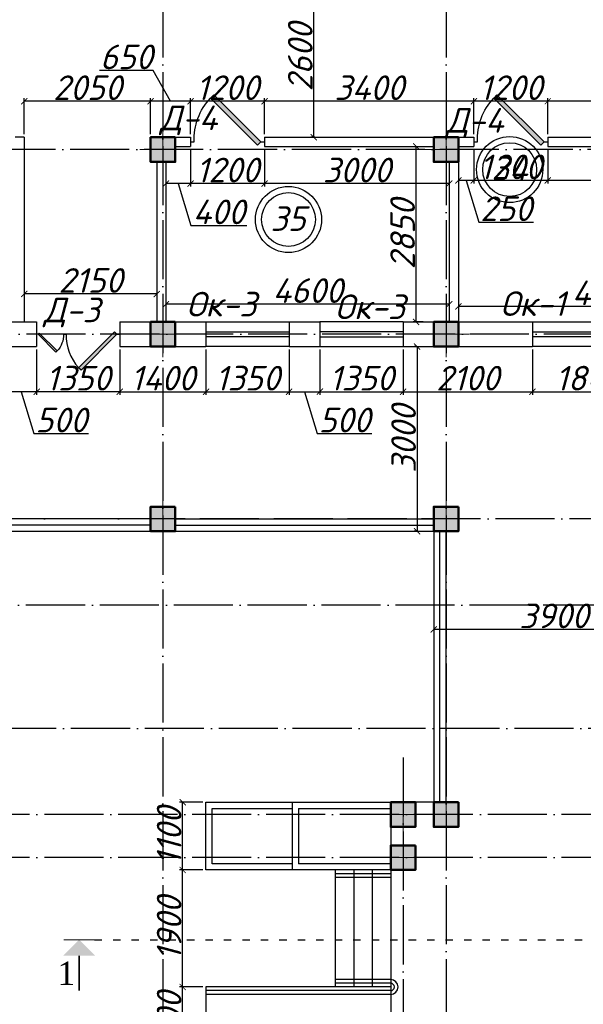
# Model space of a CAD drawing. Header units: millimetres. Extents: x 1112040 to 6903494, y -332921 to -150905.
# Tile 42 of 150: x 1511717 to 1520869, y -194403 to -178414. Entities that reach past the tile are written whole.
import ezdxf

# ---------------------------------------------------------------- set-up
doc = ezdxf.new("R2010")
doc.units = ezdxf.units.MM
doc.linetypes.add('ACAD_ISO03W100', pattern=[30, 12, -18])
doc.linetypes.add('ACAD_ISO04W100', pattern=[30, 24, -3, 0, -3])
for name, color, linetype in [('kolonn', 7, 'Continuous'), ('os', 253, 'Continuous'), ('razmer', 7, 'Continuous')]:
    doc.layers.add(name, color=color, linetype=linetype)
doc.styles.add('RomanS', font='times.ttf')
doc.styles.get("Standard").update_dxf_attribs({"font": 'isocpeui.ttf'})
doc.dimstyles.new('ISO-25', dxfattribs={"dimtxt": 400, "dimasz": 100, "dimexe": 50, "dimexo": 50, "dimgap": 20, "dimtad": 1, "dimdec": 0, "dimtxsty": 'Standard', "dimblk": 'ARCHTICK', "dimcen": 20, "dimclrd": 1, "dimclre": 1, "dimadec": 0, "dimazin": 0, "dimtfac": 1, "dimtdec": 0, "dimtmove": 0, "dimatfit": 3, "dimldrblk": 'ARCHTICK', "dimfxl": 1, "dimarcsym": 0})

# ---------------------------------------------------------------- blocks, each defined once
blk = doc.blocks.new('ghsdd')
at = {"ltscale": 50}
h = blk.add_hatch(color=256, dxfattribs=at)
h.paths.add_polyline_path([(0, 200), (-200, 200), (-200, 0), (0, 0)])
h.paths.add_polyline_path([(200, 0), (200, 200), (0, 200), (0, 0)])
h.paths.add_polyline_path([(0, 0), (-200, 0), (-200, -200), (0, -200)])
h.paths.add_polyline_path([(0, 0), (0, -200), (200, -200), (200, 0)])
at = {"lineweight": 0}
for p, q in [((0, -374), (0, 374)), ((-374, 0), (374, 0))]:
    blk.add_line(p, q, dxfattribs=at)
at = {"lineweight": 50, "ltscale": 50}
blk.add_lwpolyline([(200, 200), (200, -200), (-200, -200), (-200, 200), (200, 200)], dxfattribs=at)
blk = doc.blocks.new('jfgjhsdf')
blk.add_hatch(color=1).paths.add_polyline_path([(-593, 731), (-637, 687), (0, 50), (44, 94)])
at = {"color": 1}
for p, q in [((0, 1000), (0, 950)), ((0, 50), (0, 0))]:
    blk.add_line(p, q, dxfattribs=at)
blk.add_lwpolyline([(0, 50), (-637, 687), (-593, 731), (44, 94), (0, 50)], dxfattribs=at)
blk.add_arc((-33, 130), 821, 87.662, 132.9147, dxfattribs=at)
blk = doc.blocks.new('_ArchTick')
at = {"color": 0, "linetype": 'ByBlock', "const_width": 0.15}
blk.add_lwpolyline([(-0.5, -0.5), (0.5, 0.5)], dxfattribs=at)
blk = doc.blocks.new('*D2519')
at = {"layer": 'razmer', "color": 1, "lineweight": -2, "transparency": 16777216}
for p, q in [((1523692, -183070), (1518842, -183070)), ((1518842, -183071), (1518842, -183120)), ((1523692, -183071), (1523692, -183120))]:
    blk.add_line(p, q, dxfattribs=at)
at = {"layer": 'razmer', "color": 1, "lineweight": -2, "transparency": 16777216, "xscale": 100, "yscale": 100, "zscale": 100, "rotation": 180}
blk.add_blockref('_ArchTick', (1518842, -183070), dxfattribs=at)
at = {"layer": 'razmer', "color": 1, "lineweight": -2, "transparency": 16777216, "xscale": 100, "yscale": 100, "zscale": 100}
blk.add_blockref('_ArchTick', (1523692, -183070), dxfattribs=at)
at = {"layer": 'razmer', "color": 0, "transparency": 16777216, "insert": (1521267, -182850), "char_height": 400, "attachment_point": 5}
blk.add_mtext('4850', dxfattribs=at)
blk = doc.blocks.new('*D2521')
at = {"layer": 'razmer', "color": 1, "lineweight": -2, "transparency": 16777216}
for p, q in [((1518155, -183322), (1518155, -180472)), ((1518205, -180472), (1518205, -180472)), ((1518267, -183322), (1518105, -183322))]:
    blk.add_line(p, q, dxfattribs=at)
at = {"layer": 'razmer', "color": 1, "lineweight": -2, "transparency": 16777216, "xscale": 100, "yscale": 100, "zscale": 100}
for p, rotation in [((1518155, -180472), 90), ((1518155, -183322), 270)]:
    blk.add_blockref('_ArchTick', p, dxfattribs=dict(at, rotation=rotation))
at = {"layer": 'razmer', "color": 0, "transparency": 16777216, "insert": (1517935, -181897), "char_height": 400, "attachment_point": 5, "rotation": 90}
blk.add_mtext('2850', dxfattribs=at)
blk = doc.blocks.new('*D2522')
at = {"layer": 'razmer', "color": 1, "lineweight": -2, "transparency": 16777216}
for p, q in [((1514092, -182914), (1514092, -183083)), ((1518692, -182914), (1518692, -183083)), ((1518692, -183033), (1514092, -183033))]:
    blk.add_line(p, q, dxfattribs=at)
at = {"layer": 'razmer', "color": 1, "lineweight": -2, "transparency": 16777216, "xscale": 100, "yscale": 100, "zscale": 100, "rotation": 180}
blk.add_blockref('_ArchTick', (1514092, -183033), dxfattribs=at)
at = {"layer": 'razmer', "color": 1, "lineweight": -2, "transparency": 16777216, "xscale": 100, "yscale": 100, "zscale": 100}
blk.add_blockref('_ArchTick', (1518692, -183033), dxfattribs=at)
at = {"layer": 'razmer', "color": 0, "transparency": 16777216, "insert": (1516392, -182813), "char_height": 400, "attachment_point": 5}
blk.add_mtext('4600', dxfattribs=at)
blk = doc.blocks.new('*D2523')
at = {"color": 1, "lineweight": -2, "transparency": 16777216}
for p, q in [((1516511, -177722), (1516443, -177722)), ((1516493, -180322), (1516493, -177722)), ((1516511, -180322), (1516443, -180322))]:
    blk.add_line(p, q, dxfattribs=at)
at = {"color": 1, "lineweight": -2, "transparency": 16777216, "xscale": 100, "yscale": 100, "zscale": 100}
for p, rotation in [((1516493, -177722), 90), ((1516493, -180322), 270)]:
    blk.add_blockref('_ArchTick', p, dxfattribs=dict(at, rotation=rotation))
at = {"color": 0, "transparency": 16777216, "insert": (1516273, -179022), "char_height": 400, "attachment_point": 5, "rotation": 90}
blk.add_mtext('2600', dxfattribs=at)
blk = doc.blocks.new('*D2524')
at = {"color": 1, "lineweight": -2, "transparency": 16777216}
for p, q in [((1511792, -182722), (1511792, -182918)), ((1513942, -182722), (1513942, -182918)), ((1513942, -182868), (1511792, -182868))]:
    blk.add_line(p, q, dxfattribs=at)
at = {"color": 1, "lineweight": -2, "transparency": 16777216, "xscale": 100, "yscale": 100, "zscale": 100, "rotation": 180}
blk.add_blockref('_ArchTick', (1511792, -182868), dxfattribs=at)
at = {"color": 1, "lineweight": -2, "transparency": 16777216, "xscale": 100, "yscale": 100, "zscale": 100}
blk.add_blockref('_ArchTick', (1513942, -182868), dxfattribs=at)
at = {"color": 0, "transparency": 16777216, "insert": (1512867, -182648), "char_height": 400, "attachment_point": 5}
blk.add_mtext('2150', dxfattribs=at)
blk = doc.blocks.new('*D2758')
at = {"layer": 'razmer', "color": 1, "lineweight": -2, "transparency": 16777216}
for p, q in [((1520292, -180522), (1520292, -181074)), ((1523692, -180865), (1523692, -181074)), ((1523692, -181024), (1520292, -181024))]:
    blk.add_line(p, q, dxfattribs=at)
at = {"layer": 'razmer', "color": 1, "lineweight": -2, "transparency": 16777216, "xscale": 100, "yscale": 100, "zscale": 100, "rotation": 180}
blk.add_blockref('_ArchTick', (1520292, -181024), dxfattribs=at)
at = {"layer": 'razmer', "color": 1, "lineweight": -2, "transparency": 16777216, "xscale": 100, "yscale": 100, "zscale": 100}
blk.add_blockref('_ArchTick', (1523692, -181024), dxfattribs=at)
at = {"layer": 'razmer', "color": 0, "transparency": 16777216, "insert": (1521992, -180804), "char_height": 400, "attachment_point": 5}
blk.add_mtext('3400', dxfattribs=at)
blk = doc.blocks.new('*D2759')
at = {"layer": 'razmer', "color": 1, "lineweight": -2, "transparency": 16777216}
for p, q in [((1519092, -180522), (1519092, -181074)), ((1520292, -180522), (1520292, -181074)), ((1520292, -181024), (1519092, -181024))]:
    blk.add_line(p, q, dxfattribs=at)
at = {"layer": 'razmer', "color": 1, "lineweight": -2, "transparency": 16777216, "xscale": 100, "yscale": 100, "zscale": 100, "rotation": 180}
blk.add_blockref('_ArchTick', (1519092, -181024), dxfattribs=at)
at = {"layer": 'razmer', "color": 1, "lineweight": -2, "transparency": 16777216, "xscale": 100, "yscale": 100, "zscale": 100}
blk.add_blockref('_ArchTick', (1520292, -181024), dxfattribs=at)
at = {"layer": 'razmer', "color": 0, "transparency": 16777216, "insert": (1519692, -180804), "char_height": 400, "attachment_point": 5}
blk.add_mtext('1200', dxfattribs=at)
blk = doc.blocks.new('*D2760')
at = {"layer": 'razmer', "color": 1, "lineweight": -2, "transparency": 16777216}
for p, q in [((1519092, -180522), (1519092, -181074)), ((1518842, -180772), (1518842, -181074)), ((1519092, -181024), (1518842, -181024)), ((1518967, -181024), (1519171, -181704)), ((1519171, -181704), (1520061, -181704))]:
    blk.add_line(p, q, dxfattribs=at)
at = {"layer": 'razmer', "color": 1, "lineweight": -2, "transparency": 16777216, "xscale": 100, "yscale": 100, "zscale": 100, "rotation": 180}
blk.add_blockref('_ArchTick', (1518842, -181024), dxfattribs=at)
at = {"layer": 'razmer', "color": 1, "lineweight": -2, "transparency": 16777216, "xscale": 100, "yscale": 100, "zscale": 100}
blk.add_blockref('_ArchTick', (1519092, -181024), dxfattribs=at)
at = {"layer": 'razmer', "color": 0, "transparency": 16777216, "insert": (1519616, -181484), "char_height": 400, "attachment_point": 5}
blk.add_mtext('250', dxfattribs=at)
blk = doc.blocks.new('*D2761')
at = {"layer": 'razmer', "color": 1, "lineweight": -2, "transparency": 16777216}
for p, q in [((1515692, -180522), (1515692, -181125)), ((1518692, -180911), (1518692, -181125)), ((1518692, -181075), (1515692, -181075))]:
    blk.add_line(p, q, dxfattribs=at)
at = {"layer": 'razmer', "color": 1, "lineweight": -2, "transparency": 16777216, "xscale": 100, "yscale": 100, "zscale": 100, "rotation": 180}
blk.add_blockref('_ArchTick', (1515692, -181075), dxfattribs=at)
at = {"layer": 'razmer', "color": 1, "lineweight": -2, "transparency": 16777216, "xscale": 100, "yscale": 100, "zscale": 100}
blk.add_blockref('_ArchTick', (1518692, -181075), dxfattribs=at)
at = {"layer": 'razmer', "color": 0, "transparency": 16777216, "insert": (1517192, -180855), "char_height": 400, "attachment_point": 5}
blk.add_mtext('3000', dxfattribs=at)
blk = doc.blocks.new('*D2762')
at = {"layer": 'razmer', "color": 1, "lineweight": -2, "transparency": 16777216}
for p, q in [((1514492, -180522), (1514492, -181125)), ((1515692, -180522), (1515692, -181125)), ((1515692, -181075), (1514492, -181075))]:
    blk.add_line(p, q, dxfattribs=at)
at = {"layer": 'razmer', "color": 1, "lineweight": -2, "transparency": 16777216, "xscale": 100, "yscale": 100, "zscale": 100, "rotation": 180}
blk.add_blockref('_ArchTick', (1514492, -181075), dxfattribs=at)
at = {"layer": 'razmer', "color": 1, "lineweight": -2, "transparency": 16777216, "xscale": 100, "yscale": 100, "zscale": 100}
blk.add_blockref('_ArchTick', (1515692, -181075), dxfattribs=at)
at = {"layer": 'razmer', "color": 0, "transparency": 16777216, "insert": (1515092, -180855), "char_height": 400, "attachment_point": 5}
blk.add_mtext('1200', dxfattribs=at)
blk = doc.blocks.new('*D2763')
at = {"layer": 'razmer', "color": 1, "lineweight": -2, "transparency": 16777216}
for p, q in [((1514492, -180522), (1514492, -181125)), ((1514092, -180984), (1514092, -181125)), ((1514492, -181075), (1514092, -181075)), ((1514292, -181075), (1514496, -181755)), ((1514496, -181755), (1515405, -181755))]:
    blk.add_line(p, q, dxfattribs=at)
at = {"layer": 'razmer', "color": 1, "lineweight": -2, "transparency": 16777216, "xscale": 100, "yscale": 100, "zscale": 100, "rotation": 180}
blk.add_blockref('_ArchTick', (1514092, -181075), dxfattribs=at)
at = {"layer": 'razmer', "color": 1, "lineweight": -2, "transparency": 16777216, "xscale": 100, "yscale": 100, "zscale": 100}
blk.add_blockref('_ArchTick', (1514492, -181075), dxfattribs=at)
at = {"layer": 'razmer', "color": 0, "transparency": 16777216, "insert": (1514951, -181535), "char_height": 400, "attachment_point": 5}
blk.add_mtext('400', dxfattribs=at)
blk = doc.blocks.new('*D2764')
at = {"color": 1, "lineweight": -2, "transparency": 16777216}
for p, q in [((1511992, -183772), (1511992, -184505)), ((1513342, -183772), (1513342, -184505)), ((1513342, -184455), (1511992, -184455))]:
    blk.add_line(p, q, dxfattribs=at)
at = {"color": 1, "lineweight": -2, "transparency": 16777216, "xscale": 100, "yscale": 100, "zscale": 100, "rotation": 180}
blk.add_blockref('_ArchTick', (1511992, -184455), dxfattribs=at)
at = {"color": 1, "lineweight": -2, "transparency": 16777216, "xscale": 100, "yscale": 100, "zscale": 100}
blk.add_blockref('_ArchTick', (1513342, -184455), dxfattribs=at)
at = {"color": 0, "transparency": 16777216, "insert": (1512667, -184235), "char_height": 400, "attachment_point": 5}
blk.add_mtext('1350', dxfattribs=at)
blk = doc.blocks.new('*D2765')
at = {"color": 1, "lineweight": -2, "transparency": 16777216}
for p, q in [((1511492, -183772), (1511492, -184505)), ((1511992, -183772), (1511992, -184505)), ((1511992, -184455), (1511492, -184455)), ((1511742, -184455), (1511946, -185135)), ((1511946, -185135), (1512836, -185135))]:
    blk.add_line(p, q, dxfattribs=at)
at = {"color": 1, "lineweight": -2, "transparency": 16777216, "xscale": 100, "yscale": 100, "zscale": 100, "rotation": 180}
blk.add_blockref('_ArchTick', (1511492, -184455), dxfattribs=at)
at = {"color": 1, "lineweight": -2, "transparency": 16777216, "xscale": 100, "yscale": 100, "zscale": 100}
blk.add_blockref('_ArchTick', (1511992, -184455), dxfattribs=at)
at = {"color": 0, "transparency": 16777216, "insert": (1512391, -184915), "char_height": 400, "attachment_point": 5}
blk.add_mtext('500', dxfattribs=at)
blk = doc.blocks.new('*D2782')
at = {"color": 1, "lineweight": -2, "transparency": 16777216}
for p, q in [((1513342, -183772), (1513342, -184505)), ((1514742, -183772), (1514742, -184505)), ((1513342, -184455), (1514742, -184455))]:
    blk.add_line(p, q, dxfattribs=at)
at = {"color": 1, "lineweight": -2, "transparency": 16777216, "xscale": 100, "yscale": 100, "zscale": 100, "rotation": 180}
blk.add_blockref('_ArchTick', (1513342, -184455), dxfattribs=at)
at = {"color": 1, "lineweight": -2, "transparency": 16777216, "xscale": 100, "yscale": 100, "zscale": 100}
blk.add_blockref('_ArchTick', (1514742, -184455), dxfattribs=at)
at = {"color": 0, "transparency": 16777216, "insert": (1514042, -184235), "char_height": 400, "attachment_point": 5}
blk.add_mtext('1400', dxfattribs=at)
blk = doc.blocks.new('*D2783')
at = {"color": 1, "lineweight": -2, "transparency": 16777216}
for p, q in [((1514742, -183772), (1514742, -184505)), ((1516092, -183772), (1516092, -184505)), ((1514742, -184455), (1516092, -184455))]:
    blk.add_line(p, q, dxfattribs=at)
at = {"color": 1, "lineweight": -2, "transparency": 16777216, "xscale": 100, "yscale": 100, "zscale": 100, "rotation": 180}
blk.add_blockref('_ArchTick', (1514742, -184455), dxfattribs=at)
at = {"color": 1, "lineweight": -2, "transparency": 16777216, "xscale": 100, "yscale": 100, "zscale": 100}
blk.add_blockref('_ArchTick', (1516092, -184455), dxfattribs=at)
at = {"color": 0, "transparency": 16777216, "insert": (1515417, -184235), "char_height": 400, "attachment_point": 5}
blk.add_mtext('1350', dxfattribs=at)
blk = doc.blocks.new('*D2784')
at = {"color": 1, "lineweight": -2, "transparency": 16777216}
for p, q in [((1516092, -183772), (1516092, -184505)), ((1516592, -183772), (1516592, -184505)), ((1516092, -184455), (1516592, -184455)), ((1516342, -184455), (1516546, -185135)), ((1516546, -185135), (1517436, -185135))]:
    blk.add_line(p, q, dxfattribs=at)
at = {"color": 1, "lineweight": -2, "transparency": 16777216, "xscale": 100, "yscale": 100, "zscale": 100, "rotation": 180}
blk.add_blockref('_ArchTick', (1516092, -184455), dxfattribs=at)
at = {"color": 1, "lineweight": -2, "transparency": 16777216, "xscale": 100, "yscale": 100, "zscale": 100}
blk.add_blockref('_ArchTick', (1516592, -184455), dxfattribs=at)
at = {"color": 0, "transparency": 16777216, "insert": (1516991, -184915), "char_height": 400, "attachment_point": 5}
blk.add_mtext('500', dxfattribs=at)
blk = doc.blocks.new('*D2785')
at = {"color": 1, "lineweight": -2, "transparency": 16777216}
for p, q in [((1516592, -183772), (1516592, -184505)), ((1517942, -183772), (1517942, -184505)), ((1516592, -184455), (1517942, -184455))]:
    blk.add_line(p, q, dxfattribs=at)
at = {"color": 1, "lineweight": -2, "transparency": 16777216, "xscale": 100, "yscale": 100, "zscale": 100, "rotation": 180}
blk.add_blockref('_ArchTick', (1516592, -184455), dxfattribs=at)
at = {"color": 1, "lineweight": -2, "transparency": 16777216, "xscale": 100, "yscale": 100, "zscale": 100}
blk.add_blockref('_ArchTick', (1517942, -184455), dxfattribs=at)
at = {"color": 0, "transparency": 16777216, "insert": (1517267, -184235), "char_height": 400, "attachment_point": 5}
blk.add_mtext('1350', dxfattribs=at)
blk = doc.blocks.new('*D2786')
at = {"color": 1, "lineweight": -2, "transparency": 16777216}
for p, q in [((1517942, -183772), (1517942, -184505)), ((1520042, -183772), (1520042, -184505)), ((1517942, -184455), (1520042, -184455))]:
    blk.add_line(p, q, dxfattribs=at)
at = {"color": 1, "lineweight": -2, "transparency": 16777216, "xscale": 100, "yscale": 100, "zscale": 100, "rotation": 180}
blk.add_blockref('_ArchTick', (1517942, -184455), dxfattribs=at)
at = {"color": 1, "lineweight": -2, "transparency": 16777216, "xscale": 100, "yscale": 100, "zscale": 100}
blk.add_blockref('_ArchTick', (1520042, -184455), dxfattribs=at)
at = {"color": 0, "transparency": 16777216, "insert": (1518992, -184235), "char_height": 400, "attachment_point": 5}
blk.add_mtext('2100', dxfattribs=at)
blk = doc.blocks.new('*D2787')
at = {"color": 1, "lineweight": -2, "transparency": 16777216}
for p, q in [((1520042, -183772), (1520042, -184505)), ((1521842, -183772), (1521842, -184505)), ((1520042, -184455), (1521842, -184455))]:
    blk.add_line(p, q, dxfattribs=at)
at = {"color": 1, "lineweight": -2, "transparency": 16777216, "xscale": 100, "yscale": 100, "zscale": 100, "rotation": 180}
blk.add_blockref('_ArchTick', (1520042, -184455), dxfattribs=at)
at = {"color": 1, "lineweight": -2, "transparency": 16777216, "xscale": 100, "yscale": 100, "zscale": 100}
blk.add_blockref('_ArchTick', (1521842, -184455), dxfattribs=at)
at = {"color": 0, "transparency": 16777216, "insert": (1520942, -184235), "char_height": 400, "attachment_point": 5}
blk.add_mtext('1800', dxfattribs=at)
blk = doc.blocks.new('*D2792')
at = {"color": 1, "lineweight": -2, "transparency": 16777216}
for p, q in [((1518153, -183722), (1518121, -183722)), ((1518171, -183722), (1518171, -186722)), ((1518153, -186722), (1518121, -186722))]:
    blk.add_line(p, q, dxfattribs=at)
at = {"color": 1, "lineweight": -2, "transparency": 16777216, "xscale": 100, "yscale": 100, "zscale": 100}
for p, rotation in [((1518171, -183722), 90), ((1518171, -186722), 270)]:
    blk.add_blockref('_ArchTick', p, dxfattribs=dict(at, rotation=rotation))
at = {"color": 0, "transparency": 16777216, "insert": (1517951, -185222), "char_height": 400, "attachment_point": 5, "rotation": 90}
blk.add_mtext('3000', dxfattribs=at)
blk = doc.blocks.new('*D2793')
at = {"color": 1, "lineweight": -2, "transparency": 16777216}
for p, q in [((1522342, -188316), (1518442, -188316)), ((1518442, -188334), (1518442, -188366)), ((1522342, -188334), (1522342, -188366))]:
    blk.add_line(p, q, dxfattribs=at)
at = {"color": 1, "lineweight": -2, "transparency": 16777216, "xscale": 100, "yscale": 100, "zscale": 100, "rotation": 180}
blk.add_blockref('_ArchTick', (1518442, -188316), dxfattribs=at)
at = {"color": 1, "lineweight": -2, "transparency": 16777216, "xscale": 100, "yscale": 100, "zscale": 100}
blk.add_blockref('_ArchTick', (1522342, -188316), dxfattribs=at)
at = {"color": 0, "transparency": 16777216, "insert": (1520392, -188096), "char_height": 400, "attachment_point": 5}
blk.add_mtext('3900', dxfattribs=at)
blk = doc.blocks.new('*D2975')
at = {"color": 1, "lineweight": -2, "transparency": 16777216}
for p, q in [((1520292, -180272), (1520292, -179688)), ((1523942, -180247), (1523942, -179688)), ((1523942, -179738), (1520292, -179738))]:
    blk.add_line(p, q, dxfattribs=at)
at = {"color": 1, "lineweight": -2, "transparency": 16777216, "xscale": 100, "yscale": 100, "zscale": 100, "rotation": 180}
blk.add_blockref('_ArchTick', (1520292, -179738), dxfattribs=at)
at = {"color": 1, "lineweight": -2, "transparency": 16777216, "xscale": 100, "yscale": 100, "zscale": 100}
blk.add_blockref('_ArchTick', (1523942, -179738), dxfattribs=at)
at = {"color": 0, "transparency": 16777216, "insert": (1522117, -179518), "char_height": 400, "attachment_point": 5}
blk.add_mtext('3650', dxfattribs=at)
blk = doc.blocks.new('*D2976')
at = {"color": 1, "lineweight": -2, "transparency": 16777216}
for p, q in [((1519092, -180272), (1519092, -179688)), ((1520292, -180272), (1520292, -179688)), ((1520292, -179738), (1519092, -179738))]:
    blk.add_line(p, q, dxfattribs=at)
at = {"color": 1, "lineweight": -2, "transparency": 16777216, "xscale": 100, "yscale": 100, "zscale": 100, "rotation": 180}
blk.add_blockref('_ArchTick', (1519092, -179738), dxfattribs=at)
at = {"color": 1, "lineweight": -2, "transparency": 16777216, "xscale": 100, "yscale": 100, "zscale": 100}
blk.add_blockref('_ArchTick', (1520292, -179738), dxfattribs=at)
at = {"color": 0, "transparency": 16777216, "insert": (1519692, -179518), "char_height": 400, "attachment_point": 5}
blk.add_mtext('1200', dxfattribs=at)
blk = doc.blocks.new('*D2977')
at = {"color": 1, "lineweight": -2, "transparency": 16777216}
for p, q in [((1515692, -180272), (1515692, -179688)), ((1519092, -180272), (1519092, -179688)), ((1519092, -179738), (1515692, -179738))]:
    blk.add_line(p, q, dxfattribs=at)
at = {"color": 1, "lineweight": -2, "transparency": 16777216, "xscale": 100, "yscale": 100, "zscale": 100, "rotation": 180}
blk.add_blockref('_ArchTick', (1515692, -179738), dxfattribs=at)
at = {"color": 1, "lineweight": -2, "transparency": 16777216, "xscale": 100, "yscale": 100, "zscale": 100}
blk.add_blockref('_ArchTick', (1519092, -179738), dxfattribs=at)
at = {"color": 0, "transparency": 16777216, "insert": (1517392, -179518), "char_height": 400, "attachment_point": 5}
blk.add_mtext('3400', dxfattribs=at)
blk = doc.blocks.new('*D2978')
at = {"color": 1, "lineweight": -2, "transparency": 16777216}
for p, q in [((1514492, -180272), (1514492, -179688)), ((1515692, -180272), (1515692, -179688)), ((1515692, -179738), (1514492, -179738))]:
    blk.add_line(p, q, dxfattribs=at)
at = {"color": 1, "lineweight": -2, "transparency": 16777216, "xscale": 100, "yscale": 100, "zscale": 100, "rotation": 180}
blk.add_blockref('_ArchTick', (1514492, -179738), dxfattribs=at)
at = {"color": 1, "lineweight": -2, "transparency": 16777216, "xscale": 100, "yscale": 100, "zscale": 100}
blk.add_blockref('_ArchTick', (1515692, -179738), dxfattribs=at)
at = {"color": 0, "transparency": 16777216, "insert": (1515092, -179518), "char_height": 400, "attachment_point": 5}
blk.add_mtext('1200', dxfattribs=at)
blk = doc.blocks.new('*D2979')
at = {"color": 1, "lineweight": -2, "transparency": 16777216}
for p, q in [((1513883, -179238), (1513012, -179238)), ((1514167, -179738), (1513883, -179238)), ((1513842, -180272), (1513842, -179688)), ((1514492, -180272), (1514492, -179688)), ((1514492, -179738), (1513842, -179738))]:
    blk.add_line(p, q, dxfattribs=at)
at = {"color": 1, "lineweight": -2, "transparency": 16777216, "xscale": 100, "yscale": 100, "zscale": 100, "rotation": 180}
blk.add_blockref('_ArchTick', (1513842, -179738), dxfattribs=at)
at = {"color": 1, "lineweight": -2, "transparency": 16777216, "xscale": 100, "yscale": 100, "zscale": 100}
blk.add_blockref('_ArchTick', (1514492, -179738), dxfattribs=at)
at = {"color": 0, "transparency": 16777216, "insert": (1513448, -179018), "char_height": 400, "attachment_point": 5}
blk.add_mtext('650', dxfattribs=at)
blk = doc.blocks.new('*D2980')
at = {"color": 1, "lineweight": -2, "transparency": 16777216}
for p, q in [((1511792, -180272), (1511792, -179688)), ((1513842, -180272), (1513842, -179688)), ((1513842, -179738), (1511792, -179738))]:
    blk.add_line(p, q, dxfattribs=at)
at = {"color": 1, "lineweight": -2, "transparency": 16777216, "xscale": 100, "yscale": 100, "zscale": 100, "rotation": 180}
blk.add_blockref('_ArchTick', (1511792, -179738), dxfattribs=at)
at = {"color": 1, "lineweight": -2, "transparency": 16777216, "xscale": 100, "yscale": 100, "zscale": 100}
blk.add_blockref('_ArchTick', (1513842, -179738), dxfattribs=at)
at = {"color": 0, "transparency": 16777216, "insert": (1512817, -179518), "char_height": 400, "attachment_point": 5}
blk.add_mtext('2050', dxfattribs=at)
blk = doc.blocks.new('*D3013')
at = {"color": 1, "lineweight": -2, "transparency": 16777216}
for p, q in [((1514692, -194122), (1514313, -194122)), ((1514363, -195222), (1514363, -194122)), ((1514692, -195222), (1514313, -195222))]:
    blk.add_line(p, q, dxfattribs=at)
at = {"color": 1, "lineweight": -2, "transparency": 16777216, "xscale": 100, "yscale": 100, "zscale": 100}
for p, rotation in [((1514363, -194122), 90), ((1514363, -195222), 270)]:
    blk.add_blockref('_ArchTick', p, dxfattribs=dict(at, rotation=rotation))
at = {"color": 0, "transparency": 16777216, "insert": (1514143, -194672), "char_height": 400, "attachment_point": 5, "rotation": 90}
blk.add_mtext('1100', dxfattribs=at)
blk = doc.blocks.new('*D3014')
at = {"color": 1, "lineweight": -2, "transparency": 16777216}
for p, q in [((1514692, -192222), (1514313, -192222)), ((1514363, -194122), (1514363, -192222)), ((1514692, -194122), (1514313, -194122))]:
    blk.add_line(p, q, dxfattribs=at)
at = {"color": 1, "lineweight": -2, "transparency": 16777216, "xscale": 100, "yscale": 100, "zscale": 100}
for p, rotation in [((1514363, -192222), 90), ((1514363, -194122), 270)]:
    blk.add_blockref('_ArchTick', p, dxfattribs=dict(at, rotation=rotation))
at = {"color": 0, "transparency": 16777216, "insert": (1514143, -193172), "char_height": 400, "attachment_point": 5, "rotation": 90}
blk.add_mtext('1900', dxfattribs=at)
blk = doc.blocks.new('*D3015')
at = {"color": 1, "lineweight": -2, "transparency": 16777216}
for p, q in [((1514692, -191122), (1514313, -191122)), ((1514363, -192222), (1514363, -191122)), ((1514692, -192222), (1514313, -192222))]:
    blk.add_line(p, q, dxfattribs=at)
at = {"color": 1, "lineweight": -2, "transparency": 16777216, "xscale": 100, "yscale": 100, "zscale": 100}
for p, rotation in [((1514363, -191122), 90), ((1514363, -192222), 270)]:
    blk.add_blockref('_ArchTick', p, dxfattribs=dict(at, rotation=rotation))
at = {"color": 0, "transparency": 16777216, "insert": (1514143, -191672), "char_height": 400, "attachment_point": 5, "rotation": 90}
blk.add_mtext('1100', dxfattribs=at)
blk = doc.blocks.new('swww222s')
at = {"color": 1}
for centre, radius in [((-10102, -1384), 537), ((-10102, -1384), 437), ((-13694, -2195, 4), 537), ((-13694, -2195, 4), 437)]:
    blk.add_circle(centre, radius, dxfattribs=at)
for s, p in [('34', (-10395, -1569)), ('35', (-13987, -2380, 4))]:
    blk.add_text(s, height=400, dxfattribs=at).set_placement(p)

msp = doc.modelspace()

# ---------------------------------------------------------------- hatches: boundary and pattern name
msp.add_hatch(color=256).paths.add_polyline_path([(1512940.4, -193612.1), (1512683, -193354.7), (1512425.6, -193612.1)])

# ---------------------------------------------------------------- linework, layer by layer
at = {"lineweight": 30}
for p, q in [((1511791.8, -180321.9), (1511641.8, -180321.9)), ((1511791.8, -180321.9), (1511791.8, -183321.9)), ((1513841.8, -180321.9), (1514491.8, -180321.9)), ((1515691.8, -180321.9), (1519091.8, -180321.9)), ((1520291.8, -180321.9), (1523441.8, -180321.9)), ((1514241.8, -180471.9), (1514491.8, -180471.9)), ((1515691.8, -180471.9), (1518441.8, -180471.9)), ((1518841.8, -180471.9), (1519091.8, -180471.9)), ((1520291.8, -180471.9), (1523041.8, -180471.9)), ((1513941.8, -180721.9), (1513941.8, -183321.9)), ((1514091.8, -180721.9), (1514091.8, -183321.9)), ((1518691.8, -180721.9), (1518691.8, -183321.9)), ((1518841.8, -180721.9), (1518841.8, -183321.9)), ((1511491.8, -183321.9), (1511991.8, -183321.9)), ((1511991.8, -183321.9), (1511991.8, -183721.9)), ((1513341.8, -183321.9), (1513341.8, -183721.9)), ((1513341.8, -183321.9), (1514741.8, -183321.9)), ((1514741.8, -183321.9), (1514741.8, -183721.9)), ((1516091.8, -183321.9), (1516091.8, -183721.9)), ((1516091.8, -183321.9), (1516591.8, -183321.9)), ((1516591.8, -183321.9), (1516591.8, -183721.9)), ((1517941.8, -183321.9), (1517941.8, -183721.9)), ((1517941.8, -183321.9), (1518691.8, -183321.9)), ((1518841.8, -183321.9), (1520041.8, -183321.9)), ((1520041.8, -183321.9), (1520041.8, -183721.9)), ((1511491.8, -183721.9), (1511991.8, -183721.9)), ((1513341.8, -183721.9), (1514741.8, -183721.9)), ((1516091.8, -183721.9), (1516591.8, -183721.9)), ((1517941.8, -183721.9), (1520041.8, -183721.9))]:
    msp.add_line(p, q, dxfattribs=at)
at = {"color": 1}
for p, q in [((1514741.8, -183321.9), (1516091.8, -183321.9)), ((1517941.8, -183321.9), (1516591.8, -183321.9)), ((1520041.8, -183321.9), (1521841.8, -183321.9)), ((1514741.8, -183481.9), (1516091.8, -183481.9)), ((1516091.8, -183561.9), (1514741.8, -183561.9)), ((1517941.8, -183481.9), (1516591.8, -183481.9)), ((1516591.8, -183561.9), (1517941.8, -183561.9)), ((1520041.8, -183481.9), (1521841.8, -183481.9)), ((1521841.8, -183561.9), (1520041.8, -183561.9)), ((1516091.8, -183721.9), (1514741.8, -183721.9)), ((1516591.8, -183721.9), (1517941.8, -183721.9)), ((1521841.8, -183721.9), (1520041.8, -183721.9)), ((1513841.8, -186521.9), (1509641.8, -186521.9)), ((1514241.8, -186521.9), (1518441.8, -186521.9)), ((1513841.8, -186621.9), (1509641.8, -186621.9)), ((1514241.8, -186621.9), (1518441.8, -186621.9)), ((1518541.8, -191121.9), (1518541.8, -186721.9)), ((1518641.8, -191121.9), (1518641.8, -186721.9)), ((1517741.8, -192281.9), (1516841.8, -192281.9)), ((1517741.8, -192341.9), (1516841.8, -192341.9)), ((1517741.8, -194001.9), (1516841.8, -194001.9)), ((1517741.8, -194061.9), (1516841.8, -194061.9)), ((1517741.8, -194181.9), (1514741.8, -194181.9)), ((1517741.8, -194241.9), (1514741.8, -194241.9))]:
    msp.add_line(p, q, dxfattribs=at)
for p, q in [((1514741.8, -192221.9), (1514741.8, -191121.9)), ((1514741.8, -191121.9), (1517741.8, -191121.9)), ((1514841.8, -191221.9), (1516141.8, -191221.9)), ((1514841.8, -192121.9), (1514841.8, -191221.9)), ((1516241.8, -191221.9), (1517741.8, -191221.9)), ((1516141.8, -192121.9), (1514841.8, -192121.9)), ((1517741.8, -192121.9), (1516241.8, -192121.9)), ((1517741.8, -192221.9), (1514741.8, -192221.9)), ((1514741.8, -194121.9), (1514741.8, -196321.9)), ((1517741.8, -194121.9), (1514741.8, -194121.9))]:
    msp.add_line(p, q)
at = {"color": 1, "linetype": 'ACAD_ISO03W100', "ltscale": 10}
msp.add_line((1512933, -193354.7), (1546977, -193354.7), dxfattribs=at)
at = {"lineweight": 30}
for points in [[(1514241.8, -180721.9), (1513841.8, -180721.9), (1513841.8, -180321.9), (1514241.8, -180321.9)], [(1518841.8, -180721.9), (1518441.8, -180721.9), (1518441.8, -180321.9), (1518841.8, -180321.9)], [(1514241.8, -186721.9), (1513841.8, -186721.9), (1513841.8, -186321.9), (1514241.8, -186321.9)], [(1518841.8, -186721.9), (1518441.8, -186721.9), (1518441.8, -186321.9), (1518841.8, -186321.9)], [(1518141.8, -191521.9), (1517741.8, -191521.9), (1517741.8, -191121.9), (1518141.8, -191121.9)], [(1518841.8, -191521.9), (1518441.8, -191521.9), (1518441.8, -191121.9), (1518841.8, -191121.9)], [(1518141.8, -192221.9), (1517741.8, -192221.9), (1517741.8, -191821.9), (1518141.8, -191821.9)]]:
    msp.add_lwpolyline(points, close=True, dxfattribs=at)
for points in [[(1514491.8, -180321.9), (1514491.8, -180471.9)], [(1515691.8, -180321.9), (1515691.8, -180471.9)], [(1519091.8, -180321.9), (1519091.8, -180471.9)], [(1520291.8, -180321.9), (1520291.8, -180471.9)]]:
    msp.add_lwpolyline(points, dxfattribs=at)
for points in [[(1494341.8, -186721.9), (1518441.8, -186721.9), (1518441.8, -191121.9), (1517741.8, -191121.9), (1517741.8, -196321.9), (1518441.8, -196321.9), (1518441.8, -203721.9)], [(1516141.8, -191121.9), (1516141.8, -192221.9)], [(1516241.8, -191221.9), (1516241.8, -192121.9)], [(1516841.8, -192221.9), (1516841.8, -194121.9)], [(1517141.8, -192221.9), (1517141.8, -194121.9)], [(1517441.8, -192221.9), (1517441.8, -194121.9)]]:
    msp.add_lwpolyline(points)
for points, const_width in [([(1512933, -193354.7), (1512433, -193354.7)], 15), ([(1512683, -193612.1), (1512683, -194182.7)], 25)]:
    msp.add_lwpolyline(points, dxfattribs=dict(const_width=const_width))
at = {"color": 1}
for radius in [120, 60]:
    msp.add_arc((1517741.8, -194121.9), radius, 270, 90, dxfattribs=at)
at = {"layer": 'os', "linetype": 'ACAD_ISO04W100', "ltscale": 40}
for p, q in [((1514041.8, -164865.7), (1514041.8, -226089.4)), ((1518641.8, -164865.7), (1518641.8, -226089.4)), ((1547099.6, -180521.9), (1484191.9, -180521.9)), ((1566790.3, -183521.9), (1484191.9, -183521.9)), ((1575607.2, -186521.9), (1484191.9, -186521.9)), ((1570383, -187921.9), (1484191.9, -187921.9)), ((1532710.3, -189921.9), (1484191.9, -189921.9)), ((1517941.8, -190394.5), (1517941.8, -226089.4)), ((1546680, -191321.9), (1484191.9, -191321.9)), ((1546680, -192021.9), (1484191.9, -192021.9))]:
    msp.add_line(p, q, dxfattribs=at)

# ---------------------------------------------------------------- block references
msp.add_blockref('swww222s', (1529775.5, -179463.8))
for p, xscale, yscale, zscale, rotation in [((1515691.8, -180396.9), -1.200000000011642, 1.200000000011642, 1.2, 90), ((1520291.8, -180396.9), -1.200000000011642, 1.200000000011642, 1.2, 90), ((1511991.8, -183521.9), -0.4575789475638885, 0.4575789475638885, 0.4575789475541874, 270), ((1513341.8, -183521.9), 0.9151578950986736, 0.9151578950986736, 0.9151578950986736, 90)]:
    msp.add_blockref('jfgjhsdf', p, dxfattribs=dict(xscale=xscale, yscale=yscale, zscale=zscale, rotation=rotation))
at = {"layer": 'kolonn'}
for p in [(1514041.8, -180521.9), (1518641.8, -180521.9), (1514041.8, -183521.9), (1518641.8, -183521.9), (1514041.8, -186521.9), (1518641.8, -186521.9), (1517941.8, -191321.9), (1518641.8, -191321.9), (1517941.8, -192021.9)]:
    msp.add_blockref('ghsdd', p, dxfattribs=at)

# ---------------------------------------------------------------- texts
at = {"color": 1}
for s, p in [('Д-4', (1513992.7, -180207.6)), ('Д-4', (1518641.8, -180248.4)), ('Д-3', (1512105.2, -183327.1)), ('Ок-3', (1514421.6, -183233.6)), ('Ок-3', (1516834.3, -183276)), ('Ок-1', (1519519.5, -183224.8))]:
    msp.add_text(s, height=400, dxfattribs=at).set_placement(p)
at = {"color": 1, "style": 'RomanS'}
msp.add_text('1', height=379.7, dxfattribs=at).set_placement((1512330, -194090.3))

# ---------------------------------------------------------------- dimensions: what is measured, and where the dimension line sits
for base, p1, p2, picture, middle in [((1516492.7, -177721.9), (1516560.5, -180321.9), (1516560.5, -177721.9), '*D2523', (1516272.7, -179021.9)), ((1518170.6, -186721.9), (1518203.1, -183721.9), (1518203.1, -186721.9), '*D2792', (1517950.6, -185221.9))]:
    dim = msp.add_linear_dim(base=base, p1=p1, p2=p2, angle=90, dimstyle='ISO-25')
    dim.commit()
    dim.dimension.update_dxf_attribs({"geometry": picture, "text_midpoint": middle})
dim = msp.add_linear_dim(base=(1513841.8, -179737.5), p1=(1514491.8, -180321.9), p2=(1513841.8, -180321.9), dimstyle='ISO-25', override={"dimtmove": 1})
dim.commit()
dim.dimension.update_dxf_attribs({"geometry": '*D2979', "text_midpoint": (1513863.2, -179237.5), "dimtype": 160})
for base, p1, p2, picture, middle in [((1511791.8, -179737.5), (1513841.8, -180321.9), (1511791.8, -180321.9), '*D2980', (1512816.8, -179517.5)), ((1514491.8, -179737.5), (1515691.8, -180321.9), (1514491.8, -180321.9), '*D2978', (1515091.8, -179517.5)), ((1515691.8, -179737.5), (1519091.8, -180321.9), (1515691.8, -180321.9), '*D2977', (1517391.8, -179517.5)), ((1519091.8, -179737.5), (1520291.8, -180321.9), (1519091.8, -180321.9), '*D2976', (1519691.8, -179517.5)), ((1511491.8, -184455.4), (1511991.8, -183721.9), (1511491.8, -183721.9), '*D2765', (1511965.8, -184915.4)), ((1514741.8, -184455.4), (1513341.8, -183721.9), (1514741.8, -183721.9), '*D2782', (1514041.8, -184235.4)), ((1516091.8, -184455.4), (1514741.8, -183721.9), (1516091.8, -183721.9), '*D2783', (1515416.8, -184235.4)), ((1516591.8, -184455.4), (1516091.8, -183721.9), (1516591.8, -183721.9), '*D2784', (1516565.8, -184915.4)), ((1517941.8, -184455.4), (1516591.8, -183721.9), (1517941.8, -183721.9), '*D2785', (1517266.8, -184235.4)), ((1520041.8, -184455.4), (1517941.8, -183721.9), (1520041.8, -183721.9), '*D2786', (1518991.8, -184235.4)), ((1521841.8, -184455.4), (1520041.8, -183721.9), (1521841.8, -183721.9), '*D2787', (1520941.8, -184235.4))]:
    dim = msp.add_linear_dim(base=base, p1=p1, p2=p2, dimstyle='ISO-25', override={"dimtmove": 1})
    dim.commit()
    dim.dimension.update_dxf_attribs({"geometry": picture, "text_midpoint": middle})
for base, p1, p2, picture, middle in [((1520291.8, -179737.5), (1523941.8, -180296.6), (1520291.8, -180321.9), '*D2975', (1522116.8, -179517.5)), ((1511791.8, -182868.5), (1513941.8, -182672.2), (1511791.8, -182672.2), '*D2524', (1512866.8, -182648.5)), ((1511991.8, -184455.4), (1513341.8, -183721.9), (1511991.8, -183721.9), '*D2764', (1512666.8, -184235.4)), ((1518441.8, -188316.2), (1522341.8, -188284.5), (1518441.8, -188284.5), '*D2793', (1520391.8, -188096.2))]:
    dim = msp.add_linear_dim(base=base, p1=p1, p2=p2, dimstyle='ISO-25')
    dim.commit()
    dim.dimension.update_dxf_attribs({"geometry": picture, "text_midpoint": middle})
for base, p1, p2, picture, middle in [((1514362.6, -191121.9), (1514741.8, -192221.9), (1514741.8, -191121.9), '*D3015', (1514142.6, -191671.9)), ((1514362.6, -192221.9), (1514741.8, -194121.9), (1514741.8, -192221.9), '*D3014', (1514142.6, -193171.9)), ((1514362.6, -194121.9), (1514741.8, -195221.9), (1514741.8, -194121.9), '*D3013', (1514142.6, -194671.9))]:
    dim = msp.add_linear_dim(base=base, p1=p1, p2=p2, angle=90, dimstyle='ISO-25', override={"dimtmove": 1})
    dim.commit()
    dim.dimension.update_dxf_attribs({"geometry": picture, "text_midpoint": middle})
at = {"layer": 'razmer'}
for base, p1, p2, picture, middle in [((1514091.8, -181075.3), (1514491.8, -180471.9), (1514091.8, -180934), '*D2763', (1514515.8, -181535.3)), ((1514491.8, -181075.3), (1515691.8, -180471.9), (1514491.8, -180471.9), '*D2762', (1515091.8, -180855.3)), ((1518841.8, -181024.3), (1519091.8, -180471.9), (1518841.8, -180721.9), '*D2760', (1519190.8, -181484.3)), ((1519091.8, -181024.3), (1520291.8, -180471.9), (1519091.8, -180471.9), '*D2759', (1519691.8, -180804.3))]:
    dim = msp.add_linear_dim(base=base, p1=p1, p2=p2, dimstyle='ISO-25', override={"dimtmove": 1}, dxfattribs=at)
    dim.commit()
    dim.dimension.update_dxf_attribs({"geometry": picture, "text_midpoint": middle})
for base, p1, p2, picture, middle in [((1515691.8, -181075.3), (1518691.8, -180861.1), (1515691.8, -180471.9), '*D2761', (1517191.8, -180855.3)), ((1520291.8, -181024.3), (1523691.8, -180815.2), (1520291.8, -180471.9), '*D2758', (1521991.8, -180804.3)), ((1514091.8, -183033.2), (1518691.8, -182863.8), (1514091.8, -182863.8), '*D2522', (1516391.8, -182813.2)), ((1518841.8, -183069.5), (1523691.8, -183021.1), (1518841.8, -183021.1), '*D2519', (1521266.8, -182849.5))]:
    dim = msp.add_linear_dim(base=base, p1=p1, p2=p2, dimstyle='ISO-25', dxfattribs=at)
    dim.commit()
    dim.dimension.update_dxf_attribs({"geometry": picture, "text_midpoint": middle})
dim = msp.add_linear_dim(base=(1518155.4, -180471.9), p1=(1518316.8, -183321.9), p2=(1518155.4, -180471.9), angle=90, dimstyle='ISO-25', dxfattribs=at)
dim.commit()
dim.dimension.update_dxf_attribs({"geometry": '*D2521', "text_midpoint": (1517935.4, -181896.9)})

doc.saveas('drawing.dxf')
